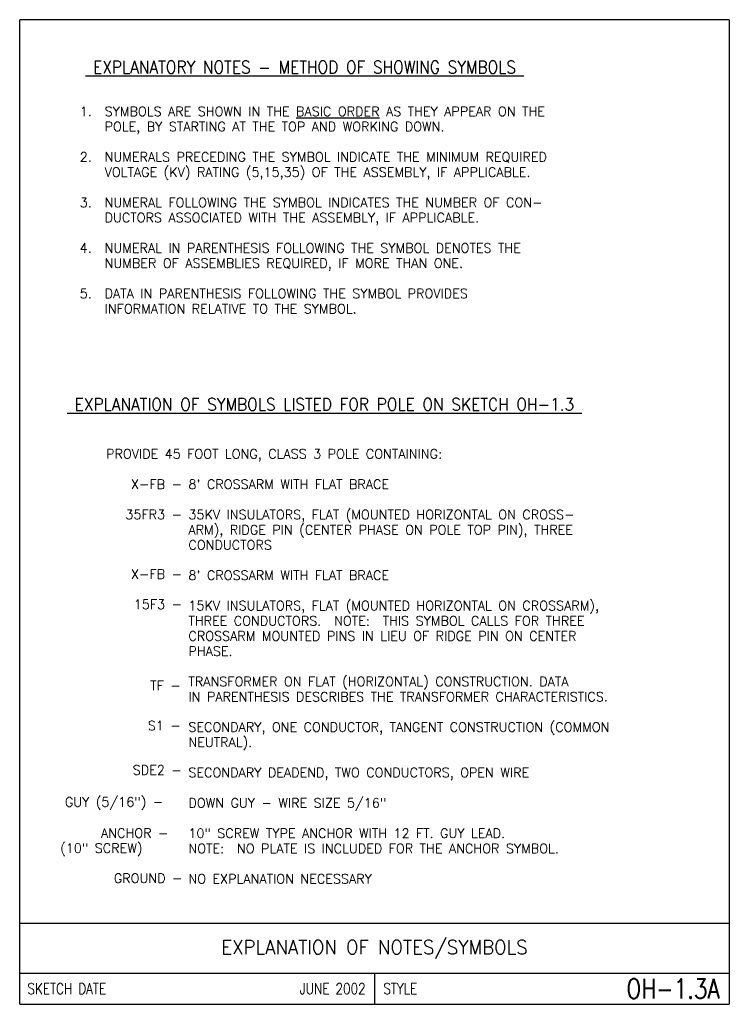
# Model space of a CAD drawing. Extents: x 0 to 7.1, y 0 to 9.85.
import ezdxf
from ezdxf.enums import TextEntityAlignment as Align

# ---------------------------------------------------------------- set-up
doc = ezdxf.new("R2010")
doc.units = 0
doc.header["$LTSCALE"] = 0.5
doc.header["$MEASUREMENT"] = 0
doc.layers.add('E-DETL', color=2, linetype='CONTINUOUS')
doc.layers.add('E-DETL-TEXT', color=3, linetype='CONTINUOUS')
doc.styles.add('ROMANS', font='ROMANS.SHX', dxfattribs={"width": 0.8})

msp = doc.modelspace()

# ---------------------------------------------------------------- linework, layer by layer
at = {"layer": 'E-DETL'}
for p, q in [((7.1036, 9.8484), (0, 9.8484)), ((0, 0), (0, 9.8484)), ((7.1036, 9.8484), (7.1036, 0)), ((0, 0.8125), (7.1036, 0.8125)), ((0, 0.3125), (7.1036, 0.3125)), ((3.5518, 0.3125), (3.5518, 0)), ((0, 0), (7.1036, 0))]:
    msp.add_line(p, q, dxfattribs=at)

# ---------------------------------------------------------------- texts
at = {"layer": 'E-DETL-TEXT', "style": 'ROMANS', "width": 0.9}
for s, p in [('%%U EXPLANATORY NOTES - METHOD OF SHOWING SYMBOLS ', (0.6578, 9.3116)), ('%%U EXPLANATION OF SYMBOLS LISTED FOR POLE ON SKETCH OH-1.3 ', (0.4738, 5.9387))]:
    msp.add_text(s, height=0.125, dxfattribs=at).set_placement(p)
at = {"layer": 'E-DETL-TEXT', "style": 'ROMANS'}
for s, p in [('1.  ', (0.8501, 8.8841)), ('2.  ', (0.8501, 8.4288)), ('3.  ', (0.8501, 7.9734)), ('4.  ', (0.8501, 7.5181)), ('5.  ', (0.8501, 7.0627)), ('X-FB - ', (1.6889, 5.1549)), ('35FR3 - ', (1.6889, 4.8522)), ('X-FB - ', (1.6889, 4.2566)), ('15F3 - ', (1.6889, 3.9539)), ('TF - ', (1.6766, 3.1411)), ('S1 - ', (1.6766, 2.7405)), ('SDE2 - ', (1.6861, 2.2967)), ('GROUND - ', (1.6936, 1.2137))]:
    msp.add_text(s, height=0.09375, dxfattribs=at).set_placement(p, align=Align.RIGHT)
for s, p in [('SYMBOLS ARE SHOWN IN THE %%UBASIC ORDER%%U AS THEY APPEAR ON THE', (0.8501, 8.8841)), ('POLE, BY STARTING AT THE TOP AND WORKING DOWN.', (0.8501, 8.7323)), ('NUMERALS PRECEDING THE SYMBOL INDICATE THE MINIMUM REQUIRED', (0.8501, 8.4288)), ('VOLTAGE (KV) RATING (5,15,35) OF THE ASSEMBLY, IF APPLICABLE.', (0.8501, 8.277)), ('NUMERAL FOLLOWING THE SYMBOL INDICATES THE NUMBER OF CON-', (0.8501, 7.9734)), ('DUCTORS ASSOCIATED WITH THE ASSEMBLY, IF APPLICABLE.', (0.8501, 7.8216)), ('NUMERAL IN PARENTHESIS FOLLOWING THE SYMBOL DENOTES THE', (0.8501, 7.5181)), ('NUMBER OF ASSEMBLIES REQUIRED, IF MORE THAN ONE.', (0.8501, 7.3663)), ('DATA IN PARENTHESIS FOLLOWING THE SYMBOL PROVIDES', (0.8501, 7.0627)), ('INFORMATION RELATIVE TO THE SYMBOL.', (0.8501, 6.9109)), ('PROVIDE 45 FOOT LONG, CLASS 3 POLE CONTAINING:', (0.865, 5.4585)), ("8' CROSSARM WITH FLAT BRACE", (1.6889, 5.1549)), ('35KV INSULATORS, FLAT (MOUNTED HORIZONTAL ON CROSS-', (1.6889, 4.8513)), ('ARM), RIDGE PIN (CENTER PHASE ON POLE TOP PIN), THREE', (1.6889, 4.6995)), ('CONDUCTORS', (1.6889, 4.5477)), ("8' CROSSARM WITH FLAT BRACE", (1.6889, 4.2442)), ('15KV INSULATORS, FLAT (MOUNTED HORIZONTAL ON CROSSARM),', (1.6889, 3.9406)), ('THREE CONDUCTORS.  NOTE:  THIS SYMBOL CALLS FOR THREE', (1.6889, 3.7888)), ('CROSSARM MOUNTED PINS IN LIEU OF RIDGE PIN ON CENTER', (1.6889, 3.637)), ('PHASE.', (1.6889, 3.4852)), ('TRANSFORMER ON FLAT (HORIZONTAL) CONSTRUCTION. DATA', (1.6889, 3.1817)), ('IN PARENTHESIS DESCRIBES THE TRANSFORMER CHARACTERISTICS.', (1.6889, 3.0299)), ('SECONDARY, ONE CONDUCTOR, TANGENT CONSTRUCTION (COMMON', (1.6889, 2.7263)), ('NEUTRAL).', (1.6889, 2.5745)), ('SECONDARY DEADEND, TWO CONDUCTORS, OPEN WIRE', (1.6889, 2.271)), ('GUY (5/16") - ', (0.4523, 1.9768)), ('DOWN GUY - WIRE SIZE 5/16"', (1.6889, 1.9674)), ('ANCHOR - ', (0.8143, 1.6663)), ('10" SCREW TYPE ANCHOR WITH 12 FT. GUY LEAD.', (1.6889, 1.6638)), ('(10" SCREW)  ', (0.4056, 1.5145)), ('NOTE:  NO PLATE IS INCLUDED FOR THE ANCHOR SYMBOL.', (1.6889, 1.512)), ('NO EXPLANATION NECESSARY', (1.6889, 1.2085))]:
    msp.add_text(s, height=0.09375, dxfattribs=at).set_placement(p)
at = {"layer": 'E-DETL-TEXT', "style": 'ROMANS', "width": 0.95}
msp.add_text('EXPLANATION OF NOTES/SYMBOLS', height=0.14, dxfattribs=at).set_placement((3.5518, 0.5625), align=Align.MIDDLE)
at = {"layer": 'E-DETL-TEXT', "style": 'ROMANS', "width": 0.8}
for s, p in [('SKETCH DATE', (0.0773, 0.1563)), ('STYLE', (3.6406, 0.1563))]:
    msp.add_text(s, height=0.11, dxfattribs=at).set_placement(p, align=Align.MIDDLE_LEFT)
for s, height, p in [('JUNE 2002', 0.11, (3.463, 0.1563)), ('OH-1.3A', 0.19685, (7.0055, 0.1563))]:
    msp.add_text(s, height=height, dxfattribs=at).set_placement(p, align=Align.MIDDLE_RIGHT)

doc.saveas('drawing.dxf')
